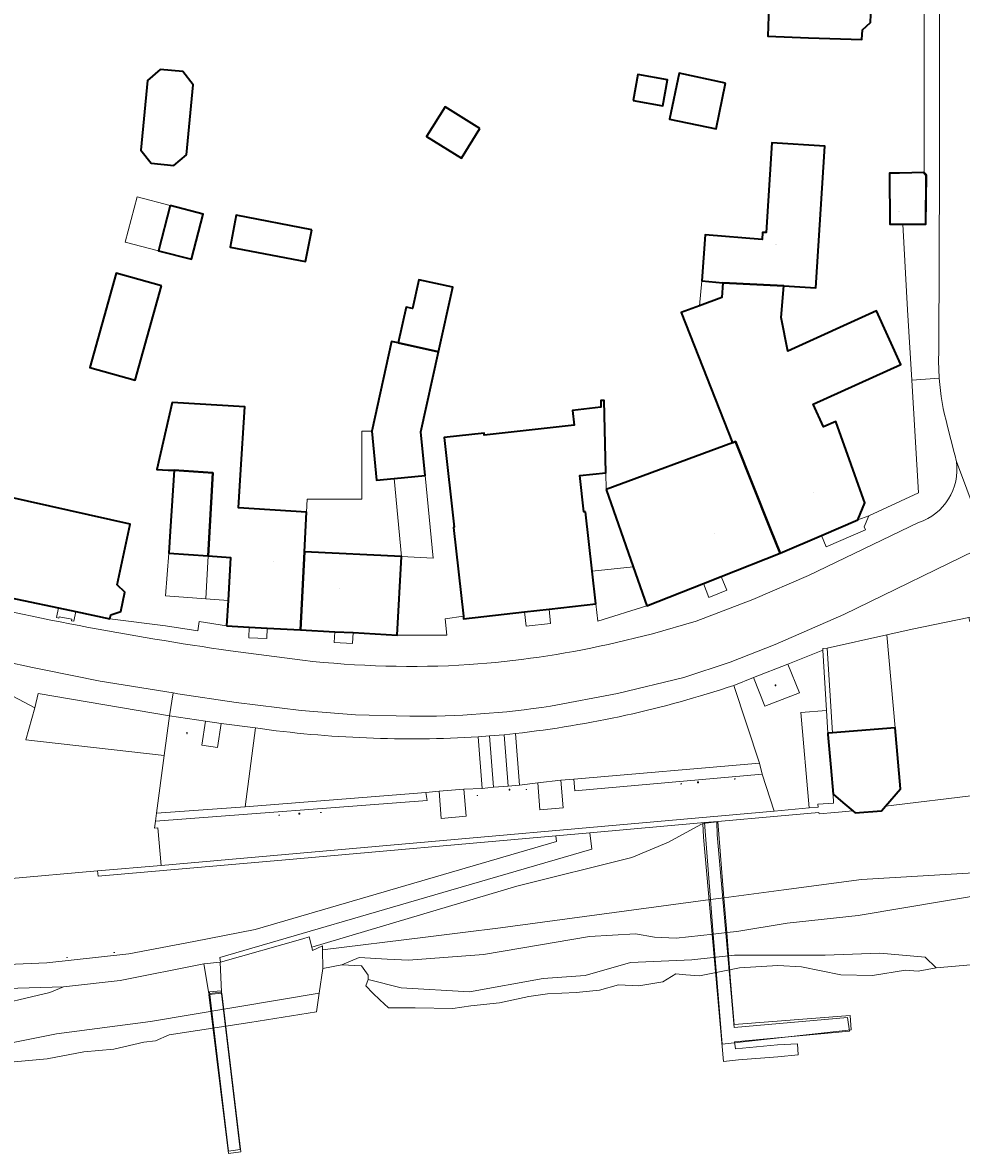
# Model space of a CAD drawing. Header units: metres. Extents: x 200176 to 205485, y 394066 to 399855.
# Tile 76 of 230: x 203840 to 203928, y 395672 to 395778. Entities that reach past the tile are written whole.
import ezdxf
from ezdxf.enums import TextEntityAlignment as Align

# ---------------------------------------------------------------- set-up
doc = ezdxf.new("R2010")
doc.units = ezdxf.units.M
doc.layers.get('0').update_dxf_attribs({"lineweight": 25})
for name, color, linetype, lineweight in [('B-WE-GR-BEPLANTING_CULTUUR_HEESTERS-GV', 90, 'Continuous', 18), ('B-WE-GR-GRAS-GV', 60, 'Continuous', 13), ('B-WE-GR-HAAG-GV', 90, 'Continuous', 13), ('B-WE-GW-TALUD_KRUIN-G', 90, 'Continuous', 18), ('B-WE-IE-HERDENKINGSMONUMENT-S', 7, 'Continuous', 25), ('B-WE-IE-MEUBILAIR_WEGMEUBILAIR-S', 7, 'Continuous', 25), ('B-WE-IE-TERREINAFSCHEIDING_KUNSTMATIG_HEKWERK-G', 20, 'IE-TERREINAFSCHEIDING-KUNSTMATIG', 18), ('B-WE-IE-TERREINAFSCHEIDING_KUNSTMATIG_MUUR-GV', 90, 'Continuous', 18), ('B-WE-KW-KUNSTWERK-GV', 170, 'Continuous', 18), ('B-WE-KW-KUNSTWERK_STEIGER-GV', 170, 'Continuous', 18), ('B-WE-OG-BEBOUWING-GV', 7, 'Continuous', 35), ('B-WE-OG-BEBOUWING-T18', 10, 'Continuous', 18), ('B-WE-OG-BEBOUWING_BASSIN-GV', 7, 'Continuous', 35), ('B-WE-OG-BEBOUWING_LUIFEL-GV', 7, 'Continuous', 18), ('B-WE-OG-TERREIN_CULTUURSCHEIDING-GV', 7, 'Continuous', 18), ('B-WE-OG-TERREIN_ERF-GV', 7, 'Continuous', 18), ('B-WE-OG-WATER-GV', 130, 'Continuous', 18), ('B-WE-VH-GOOT-G', 170, 'Continuous', 18), ('B-WE-VH-VERHARDING_FUNDERING_ZAND-GV', 7, 'Continuous', 18), ('B-WE-VH-VERHARDING_GESLOTEN-GV', 252, 'Continuous', 18), ('B-WE-VH-VERHARDING_HALFVERHARDING_GRIND-GV', 252, 'Continuous', 18), ('B-WE-VH-VERHARDING_OPEN-GV', 252, 'Continuous', 18), ('B-WE-VH-VERHARDING_SIERBESTRATING-GV', 252, 'Continuous', 18), ('B-WE-VH-VERHARDING_STRAATBAKSTEEN-GV', 252, 'Continuous', 18), ('B-WE-VH-VERHARDING_TEGEL-GV', 252, 'Continuous', 18)]:
    doc.layers.add(name, color=color, linetype=linetype, lineweight=lineweight)
doc.styles.add('NLCS-ISO-M20-T18', font='NLCS-ISO.ttf', dxfattribs={"height": 0.036})
doc.linetypes.add('IE-TERREINAFSCHEIDING-KUNSTMATIG', pattern='A,4,[82,NLCS.shx,S=0.75,R=90,X=0,Y=0],4,-2', length=10)

# ---------------------------------------------------------------- blocks, each defined once
blk = doc.blocks.new('SIE-WEG_AFVALBAK-SO')
at = {"linetype": 'ByBlock', "lineweight": 18}
h = blk.add_hatch(color=0, dxfattribs=at)
h.dxf.hatch_style = 1
h.paths.add_polyline_path([(-1.5, -1.5), (1.5, -1.5), (1.5, 1.5), (-1.5, 1.5)])
at = {"color": 0, "linetype": 'ByBlock', "lineweight": 18}
for points in [[(-2, -2), (2, -2), (2, 2), (-2, 2)], [(-1.5, -1.5), (1.5, -1.5), (1.5, 1.5), (-1.5, 1.5)]]:
    blk.add_lwpolyline(points, close=True, dxfattribs=at)
blk = doc.blocks.new('SIE-WEG_AFVAL_APART_PLAATS-SO')
at = {"linetype": 'ByBlock', "lineweight": 18}
h = blk.add_hatch(color=0, dxfattribs=at)
h.dxf.hatch_style = 1
h.paths.add_polyline_path([(1.5, -1.5), (0.25, -1.5), (0.25, 1.5), (1.5, 1.5)])
h.paths.add_polyline_path([(-1.5, -1.5), (-0.25, -1.5), (-0.25, 1.5), (-1.5, 1.5)])
at = {"color": 0, "linetype": 'ByBlock', "lineweight": 18}
for points in [[(-2, -2), (2, -2), (2, 2), (-2, 2)], [(-1.5, -1.5), (-0.25, -1.5), (-0.25, 1.5), (-1.5, 1.5)], [(1.5, -1.5), (0.25, -1.5), (0.25, 1.5), (1.5, 1.5)]]:
    blk.add_lwpolyline(points, close=True, dxfattribs=at)
blk = doc.blocks.new('SIE-WEG_ZITBANK-SO')
at = {"color": 0, "linetype": 'ByBlock', "lineweight": 18}
blk.add_lwpolyline([(-0.9, -1.6), (-0.9, -0.2), (1.1, -0.2), (1.1, -1.6), (1.3, -1.6), (1.3, -0.2), (1.5, 1.8), (1.3, 1.8), (1.1, 0), (-1.1, 0), (-1.1, -1.6)], close=True, dxfattribs=at)
blk = doc.blocks.new('SIE-HERDENKINGSMONUMENT-SO')
for p, q in [((-0.3, -0.5), (0.3, -0.5)), ((-0.3, -0.6), (0.2, -0.6)), ((-0.3, -0.7), (0.3, -0.7)), ((-0.3, -0.8), (0.4, -0.8))]:
    blk.add_line(p, q)
for points in [[(0.4, 2.7, 0.261282), (0, 2.9, 0.261282), (-0.4, 2.7), (-0.7, 0.4), (-0.3, 0.4), (-0.3, 0), (-0.7, -0.2), (-0.7, -1.2), (0, -1.2), (0.7, -1.2), (0.7, -0.2), (0.3, 0), (0.3, 0.4), (0.7, 0.4)], [(0, 2.2), (-0.1, 2.1, 0.506874), (-0.1, 1.8, -0.088901), (-0.1, 1.7, -0.290904), (-0.1, 1.7, -0.160204), (-0.1, 1.7, -0.186725), (-0.2, 1.7, -0.307903), (-0.3, 1.8, -0.219717), (-0.2, 2.1, -0.115145), (-0.2, 2.2), (-0.2, 2.1), (-0.1, 2.2)], [(-0.1, 2), (-0.1, 2), (-0.1, 2.1), (0, 2.1), (0.1, 2.2, -0.401268), (0.3, 2.1, -0.30754), (0.3, 2.1, -0.52959), (0.3, 2.1, 0.196508), (0.1, 2.1, 0.143294), (0, 2.1, 0.110337), (0, 2, -0.092857), (-0.1, 2, -0.32743)], [(0.4, 2.1), (0.3, 2.1), (0.3, 2, 0.295857), (0.2, 1.9, -0.100217), (0.2, 1.9, 0.04658), (0.1, 1.8, -0.148312), (0.1, 1.7, -0.029319), (0, 1.7, 0.67171), (0.1, 1.6, 0.108339), (0.1, 1.6, 0.085642), (0.1, 1.6, 0.19392), (0.2, 1.8, -0.085966), (0.2, 1.9, 0.050198), (0.2, 1.9, -0.197871), (0.3, 2, 0.127107)]]:
    blk.add_lwpolyline(points, format="xyb", close=True)
for points in [[(-0.4, 1), (-0.3, 1.3), (-0.2, 1.4), (-0.2, 1.4), (-0.2, 1.4), (-0.3, 1.4), (-0.3, 1.5), (-0.3, 1.5), (-0.2, 1.6), (-0.2, 1.6), (-0.2, 1.6), (-0.1, 1.6), (-0.1, 1.6), (-0.1, 1.6), (0, 1.6), (0, 1.6), (0.1, 1.6), (0.1, 1.6), (0.1, 1.6), (0.1, 1.5), (0.1, 1.5), (0, 1.4), (-0.1, 1.3), (-0.2, 1.1), (-0.2, 1.1), (-0.2, 1), (-0.3, 0.9), (-0.3, 0.9), (-0.3, 0.8), (-0.3, 0.8), (-0.4, 0.8), (-0.4, 0.9), (-0.4, 0.9), (-0.4, 1)], [(-0.4, -0.3), (-0.4, -0.9), (0, -0.9), (0.4, -0.9), (0.4, -0.3)]]:
    blk.add_lwpolyline(points, close=True)
blk.add_circle((0.1, 2.1), 0.0212)

msp = doc.modelspace()

# ---------------------------------------------------------------- linework, layer by layer
at = {"layer": 'B-WE-GR-BEPLANTING_CULTUUR_HEESTERS-GV', "flags": 128}
for points in [[(203915.243, 395713.613), (203914.897, 395719.236), (203911.646, 395717.95), (203912.714, 395715.26), (203909.477, 395714.024), (203908.436, 395716.681), (203906.588, 395715.95), (203909.007, 395708.7), (203909.247, 395707.661), (203910.358, 395704.233), (203913.639, 395704.524), (203912.851, 395713.433)], [(203857.271, 395712.615), (203853.94, 395713.124), (203853.441, 395709.408), (203852.717, 395704.021), (203861.004, 395704.625), (203861.948, 395711.979), (203858.738, 395712.395), (203858.406, 395710.171), (203856.939, 395710.39)]]:
    msp.add_lwpolyline(points, close=True, dxfattribs=at)
at = {"layer": 'B-WE-GR-GRAS-GV', "flags": 128}
msp.add_lwpolyline([(203953.566, 395699.927), (203918.522, 395697.853), (203911.272, 395696.883), (203905.673, 395696.133), (203904.419, 395695.965), (203884.82, 395693.342), (203881.319, 395692.908), (203877.817, 395692.474), (203868.22, 395691.284), (203868.228, 395689.523), (203869.998, 395689.881), (203871.634, 395690.574), (203874.246, 395690.418), (203876.247, 395690.313), (203883.242, 395690.839), (203886.712, 395691.438), (203893.112, 395692.508), (203897.409, 395692.785), (203899.193, 395692.447), (203901.224, 395692.381), (203904.676, 395692.754), (203905.931, 395692.89), (203906.875, 395692.992), (203911.586, 395693.761), (203918.194, 395694.484), (203930.609, 395696.565)], dxfattribs=at)
at = {"layer": 'B-WE-GR-HAAG-GV', "flags": 128}
for points in [[(203883.801, 395711.238), (203882.744, 395711.146), (203883.12, 395706.342), (203884.177, 395706.442)], [(203885.167, 395711.352), (203885.542, 395706.554), (203886.592, 395706.653), (203886.218, 395711.461)], [(203891.658, 395707.203), (203891.75, 395706.103), (203909.247, 395707.661), (203909.007, 395708.7)], [(203877.862, 395705.954), (203861.004, 395704.625), (203852.717, 395704.021), (203852.616, 395703.273), (203877.973, 395705.223)]]:
    msp.add_lwpolyline(points, close=True, dxfattribs=at)
at = {"layer": 'B-WE-GW-TALUD_KRUIN-G', "flags": 128}
msp.add_lwpolyline([(203867.21, 395691.525), (203866.971, 395692.481), (203866.371, 395692.309), (203858.683, 395690.124), (203858.664, 395690.118), (203858.782, 395687.326), (203857.586, 395687.21), (203857.127, 395689.982), (203849.325, 395688.415), (203844.034, 395687.838), (203842.763, 395687.296), (203836.418, 395685.811), (203832.981, 395684.141), (203828.861, 395679.525)], dxfattribs=at)
at = {"layer": 'B-WE-IE-TERREINAFSCHEIDING_KUNSTMATIG_HEKWERK-G', "flags": 128}
for points in [[(203848.371, 395722.16), (203853.546, 395721.509)], [(203838.833, 395697.895), (203847.221, 395698.638)]]:
    msp.add_lwpolyline(points, dxfattribs=at)
at = {"layer": 'B-WE-IE-TERREINAFSCHEIDING_KUNSTMATIG_MUUR-GV', "flags": 128}
for points in [[(203914.897, 395719.236), (203915.243, 395713.613), (203915.373, 395711.489), (203915.792, 395711.524), (203915.308, 395719.414), (203914.888, 395719.389)], [(203916.76, 395705.041), (203915.858, 395705.808), (203915.898, 395704.979), (203914.442, 395704.876), (203914.467, 395704.597), (203913.639, 395704.524), (203910.358, 395704.233), (203864.72, 395700.189), (203853.137, 395699.162), (203847.221, 395698.638), (203847.265, 395698.14), (203864.764, 395699.691), (203889.98, 395701.925), (203893.165, 395702.207), (203903.844, 395703.154), (203905.104, 395703.265), (203910.663, 395703.758), (203914.538, 395704.101), (203914.55, 395703.972), (203916.032, 395704.102), (203917.692, 395704.248)]]:
    msp.add_lwpolyline(points, close=True, dxfattribs=at)
at = {"layer": 'B-WE-KW-KUNSTWERK-GV', "flags": 128}
for points in [[(203912.606, 395681.475), (203912.542, 395682.519), (203910.663, 395682.405), (203906.744, 395682.04), (203906.652, 395682.701), (203917.381, 395683.703), (203917.211, 395684.957), (203906.616, 395684.035), (203905.056, 395701.998), (203905.008, 395703.208), (203903.704, 395703.067), (203903.773, 395701.778), (203905.633, 395680.848), (203907.017, 395681.009), (203910.711, 395681.289)], [(203858.806, 395687.231), (203857.595, 395687.102), (203859.432, 395672.285), (203860.592, 395672.445)]]:
    msp.add_lwpolyline(points, close=True, dxfattribs=at)
at = {"layer": 'B-WE-KW-KUNSTWERK_STEIGER-GV', "flags": 128}
for points in [[(203905.931, 395692.89), (203905.673, 395696.133), (203905.104, 395703.265), (203903.844, 395703.154), (203904.419, 395695.965), (203904.676, 395692.754), (203905.039, 395688.207), (203905.497, 395682.486), (203917.555, 395683.805), (203917.456, 395685.139), (203906.614, 395684.323), (203906.293, 395688.345)], [(203860.522, 395672.652), (203858.751, 395687.45), (203857.666, 395687.346), (203859.442, 395672.501)]]:
    msp.add_lwpolyline(points, close=True, dxfattribs=at)
at = {"layer": 'B-WE-OG-BEBOUWING-GV', "flags": 128}
for points in [[(203906.844, 395786.042), (203910.088, 395785.896), (203909.758, 395776.523), (203913.556, 395776.39), (203918.552, 395776.215), (203918.609, 395777.123), (203919.36, 395777.806), (203919.444, 395780.084), (203918.714, 395780.85), (203919.082, 395790.929), (203910.076, 395791.249), (203910.053, 395790.584), (203906.377, 395790.75), (203906.142, 395790.758), (203905.965, 395786.84)], [(203897.194, 395770.543), (203899.971, 395770.045), (203900.407, 395772.475), (203897.63, 395772.973)], [(203905.831, 395772.161), (203901.484, 395773.071), (203900.587, 395768.79), (203904.934, 395767.879)], [(203882.902, 395767.917), (203879.641, 395769.942), (203877.924, 395767.178), (203881.184, 395765.151)], [(203911.273, 395753.237), (203914.263, 395753.047), (203915.102, 395766.27), (203910.133, 395766.585), (203909.621, 395758.205), (203909.27, 395758.219), (203909.235, 395757.575), (203903.921, 395757.993), (203903.612, 395753.71), (203905.563, 395753.533)], [(203922.421, 395758.996), (203924.511, 395759.007), (203924.542, 395763.498), (203924.309, 395763.799), (203923.223, 395763.78), (203922.044, 395763.759), (203921.116, 395763.743), (203921.141, 395758.989)], [(203853.987, 395760.731), (203852.891, 395756.519), (203855.983, 395755.714), (203857.08, 395759.926)], [(203867.197, 395758.463), (203860.15, 395759.822), (203859.579, 395756.859), (203866.626, 395755.5)], [(203879.042, 395747.078), (203880.369, 395753.099), (203877.205, 395753.797), (203876.615, 395751.118), (203876.014, 395751.25), (203875.278, 395747.907)], [(203906.465, 395738.602), (203906.743, 395738.704), (203909.982, 395730.609), (203910.909, 395728.291), (203914.766, 395729.943), (203918.184, 395731.406), (203918.824, 395732.989), (203918.387, 395734.213), (203917.547, 395736.563), (203916.109, 395740.588), (203914.961, 395740.07), (203913.999, 395742.181), (203922.168, 395745.903), (203919.899, 395750.896), (203911.649, 395747.145), (203911.011, 395750.292), (203911.273, 395753.237), (203905.563, 395753.533), (203905.48, 395752.15), (203903.401, 395751.378), (203901.694, 395750.744)], [(203875.278, 395747.907), (203874.653, 395748.045), (203872.81, 395739.68), (203873.251, 395735.091), (203874.884, 395735.248), (203877.789, 395735.527), (203877.397, 395739.611), (203879.042, 395747.078)], [(203859.261, 395721.512), (203861.374, 395721.398), (203863.053, 395721.307), (203866.167, 395721.139), (203866.528, 395728.423), (203866.711, 395732.117), (203860.363, 395732.526), (203860.566, 395735.617), (203860.946, 395741.943), (203854.175, 395742.35), (203852.755, 395736.086), (203853.795, 395736.024), (203854.36, 395736.025), (203857.984, 395735.787), (203857.537, 395728.033), (203859.606, 395727.887), (203859.39, 395723.888)], [(203892.741, 395732.156), (203892.601, 395732.14), (203892.222, 395735.544), (203894.656, 395735.794), (203894.489, 395742.538), (203894.169, 395742.525), (203894.191, 395741.903), (203891.547, 395741.597), (203891.7, 395740.225), (203883.309, 395739.288), (203883.285, 395739.505), (203879.565, 395739.093), (203880.505, 395730.703), (203880.42, 395730.694), (203881.36, 395722.401), (203881.361, 395722.163), (203887.074, 395722.81), (203889.347, 395723.068), (203893.715, 395723.563), (203893.37, 395726.605)], [(203894.695, 395734.218), (203897.2, 395727.012), (203898.465, 395723.373), (203903.756, 395725.463), (203905.427, 395726.123), (203910.909, 395728.291), (203909.982, 395730.609), (203906.743, 395738.704), (203906.465, 395738.602)], [(203853.985, 395730.345), (203853.849, 395728.292), (203857.537, 395728.033), (203857.984, 395735.787), (203854.36, 395736.025)], [(203848.371, 395722.16), (203848.448, 395722.523), (203849.376, 395722.856), (203849.757, 395724.654), (203849.045, 395725.335), (203850.247, 395731), (203838.883, 395733.548), (203837.011, 395724.662), (203836.989, 395724.575), (203843.557, 395723.181), (203845.191, 395722.834)], [(203866.167, 395721.139), (203869.361, 395720.967), (203871.059, 395720.875), (203875.187, 395720.653), (203875.583, 395727.975), (203866.528, 395728.423)], [(203920.751, 395704.683), (203922.14, 395706.314), (203921.641, 395712.007), (203915.792, 395711.524), (203915.373, 395711.489), (203915.384, 395711.357), (203915.645, 395708.298), (203915.858, 395705.808), (203916.76, 395705.041), (203917.692, 395704.248), (203917.921, 395704.053), (203920.393, 395704.263)]]:
    msp.add_lwpolyline(points, close=True, dxfattribs=at)
at = {"layer": 'B-WE-OG-BEBOUWING_BASSIN-GV', "flags": 128}
for points in [[(203855.501, 395765.47), (203856.134, 395771.993), (203855.183, 395773.227), (203853.06, 395773.433), (203851.888, 395772.405), (203851.255, 395765.882), (203852.21, 395764.682), (203854.333, 395764.476)], [(203853.185, 395753.247), (203848.964, 395754.426), (203846.499, 395745.606), (203850.72, 395744.426)]]:
    msp.add_lwpolyline(points, close=True, dxfattribs=at)
at = {"layer": 'B-WE-OG-BEBOUWING_LUIFEL-GV', "flags": 128}
for points in [[(203853.987, 395760.731), (203850.895, 395761.536), (203849.798, 395757.324), (203852.891, 395756.519)], [(203903.612, 395753.71), (203903.401, 395751.378), (203905.48, 395752.15), (203905.563, 395753.533)], [(203873.251, 395735.091), (203872.81, 395739.68), (203871.881, 395739.674), (203871.881, 395733.318), (203866.789, 395733.318), (203866.711, 395732.117), (203866.528, 395728.423), (203875.583, 395727.975), (203874.884, 395735.248)], [(203875.583, 395727.975), (203878.529, 395727.816), (203877.789, 395735.527), (203874.884, 395735.248)], [(203892.222, 395735.544), (203892.601, 395732.14), (203892.741, 395732.156), (203893.37, 395726.605), (203897.2, 395727.012), (203894.695, 395734.218), (203894.656, 395735.794)], [(203857.537, 395728.033), (203853.849, 395728.292), (203853.568, 395724.296), (203857.307, 395724.034)], [(203857.537, 395728.033), (203857.307, 395724.034), (203859.39, 395723.888), (203859.606, 395727.887)]]:
    msp.add_lwpolyline(points, close=True, dxfattribs=at)
at = {"layer": 'B-WE-OG-TERREIN_CULTUURSCHEIDING-GV', "flags": 128}
for points in [[(203915.645, 395708.298), (203915.384, 395711.357), (203915.373, 395711.489), (203915.243, 395713.613), (203912.851, 395713.433), (203913.639, 395704.524), (203914.467, 395704.597), (203914.442, 395704.876), (203915.898, 395704.979), (203915.858, 395705.808)], [(203881.41, 395706.285), (203879.1, 395706.077), (203879.29, 395703.53), (203881.62, 395703.744)], [(203888.288, 395706.874), (203888.498, 395704.351), (203890.667, 395704.532), (203890.452, 395707.105)], [(203893.165, 395702.207), (203893.329, 395700.676), (203880.173, 395696.842), (203858.632, 395690.565), (203858.683, 395690.124), (203866.371, 395692.309), (203866.971, 395692.481), (203867.21, 395691.525), (203886.34, 395697.216), (203897.088, 395699.898), (203900.502, 395701.311), (203903.844, 395703.154)], [(203804.58, 395690.283), (203813.415, 395690.131), (203821.79, 395689.686), (203834.393, 395689.708), (203842.474, 395690.058), (203850.135, 395690.909), (203856.204, 395692.05), (203861.922, 395693.191), (203890.038, 395701.384), (203889.98, 395701.925), (203864.764, 395699.691), (203847.265, 395698.14), (203847.221, 395698.638), (203838.833, 395697.895), (203818.898, 395696.13), (203818.955, 395695.489), (203818.316, 395695.432), (203812.103, 395695.123), (203811.983, 395695.155), (203803.04, 395694.806), (203803.377, 395693.779)]]:
    msp.add_lwpolyline(points, close=True, dxfattribs=at)
for points in [[(203938.249, 395706.798), (203920.751, 395704.683), (203920.393, 395704.263), (203917.921, 395704.053), (203917.692, 395704.248), (203916.032, 395704.102), (203914.55, 395703.972), (203914.538, 395704.101), (203910.663, 395703.758), (203905.104, 395703.265), (203903.844, 395703.154), (203900.502, 395701.311), (203897.088, 395699.898), (203886.34, 395697.216), (203867.21, 395691.525), (203867.285, 395691.228), (203868.218, 395691.665), (203868.22, 395691.284), (203877.817, 395692.474), (203881.319, 395692.908), (203884.82, 395693.342), (203904.419, 395695.965), (203905.673, 395696.133), (203911.272, 395696.883), (203918.522, 395697.853), (203953.566, 395699.927)], [(203836.418, 395685.811), (203842.763, 395687.296), (203844.034, 395687.838), (203836.532, 395687.604)]]:
    msp.add_lwpolyline(points, dxfattribs=at)
at = {"layer": 'B-WE-OG-TERREIN_ERF-GV', "flags": 128}
for points in [[(203924.345, 395763.832), (203924.396, 395799.968)], [(203838.883, 395733.548), (203850.247, 395731), (203849.045, 395725.335), (203849.757, 395724.654), (203849.376, 395722.856), (203848.448, 395722.523), (203848.371, 395722.16), (203853.546, 395721.509), (203856.583, 395721.055), (203856.686, 395721.906), (203859.261, 395721.512), (203859.39, 395723.888), (203859.606, 395727.887), (203857.537, 395728.033), (203853.849, 395728.292), (203853.985, 395730.345), (203854.36, 395736.025), (203853.795, 395736.024), (203852.755, 395736.086), (203854.175, 395742.35), (203860.946, 395741.943), (203860.566, 395735.617), (203860.363, 395732.526), (203866.711, 395732.117), (203866.528, 395728.423), (203875.583, 395727.975), (203875.187, 395720.653), (203879.822, 395720.633), (203879.656, 395722.169), (203881.36, 395722.401), (203880.42, 395730.694), (203880.505, 395730.703), (203879.565, 395739.093), (203883.285, 395739.505), (203883.309, 395739.288), (203891.7, 395740.225), (203891.547, 395741.597), (203894.191, 395741.903), (203894.169, 395742.525), (203894.489, 395742.538), (203894.656, 395735.794), (203892.222, 395735.544), (203892.601, 395732.14), (203892.741, 395732.156), (203893.37, 395726.605), (203893.715, 395723.563), (203893.904, 395721.951), (203898.465, 395723.373), (203897.2, 395727.012), (203894.695, 395734.218), (203906.465, 395738.602), (203901.694, 395750.744), (203903.401, 395751.378), (203905.48, 395752.15), (203905.563, 395753.533), (203903.612, 395753.71), (203903.921, 395757.993), (203909.235, 395757.575), (203909.27, 395758.219), (203909.621, 395758.205), (203910.133, 395766.585), (203915.102, 395766.27), (203914.263, 395753.047), (203911.273, 395753.237), (203911.011, 395750.292), (203911.649, 395747.145), (203919.899, 395750.896), (203922.168, 395745.903), (203913.999, 395742.181), (203914.961, 395740.07), (203916.109, 395740.588), (203917.547, 395736.563), (203918.387, 395734.213), (203918.824, 395732.989), (203918.184, 395731.406)], [(203918.184, 395731.406), (203919.202, 395731.771), (203923.835, 395733.908), (203923.203, 395744.438), (203922.809, 395750.994), (203922.357, 395758.979), (203924.547, 395758.972), (203924.594, 395763.576)], [(203838.833, 395697.895), (203847.221, 395698.638), (203853.137, 395699.162), (203852.828, 395702.65), (203852.529, 395702.624), (203852.616, 395703.273), (203852.717, 395704.021), (203853.441, 395709.408), (203840.513, 395710.88), (203841.347, 395713.875), (203837.735, 395715.742)]]:
    msp.add_lwpolyline(points, dxfattribs=at)
for points in [[(203910.053, 395790.584), (203910.076, 395791.249), (203919.082, 395790.929), (203918.714, 395780.85), (203919.444, 395780.084), (203919.36, 395777.806), (203918.609, 395777.123), (203918.552, 395776.215), (203913.556, 395776.39), (203909.758, 395776.523), (203910.088, 395785.896), (203906.844, 395786.042), (203905.965, 395786.84), (203906.142, 395790.758), (203906.377, 395790.75)], [(203855.501, 395765.47), (203854.333, 395764.476), (203852.21, 395764.682), (203851.255, 395765.882), (203851.888, 395772.405), (203853.06, 395773.433), (203855.183, 395773.227), (203856.134, 395771.993)], [(203897.194, 395770.543), (203897.63, 395772.973), (203900.407, 395772.475), (203899.971, 395770.045)], [(203905.831, 395772.161), (203904.934, 395767.879), (203900.587, 395768.79), (203901.484, 395773.071)], [(203879.641, 395769.942), (203882.902, 395767.917), (203881.184, 395765.151), (203877.924, 395767.178)], [(203922.044, 395763.759), (203923.223, 395763.78), (203924.309, 395763.799), (203924.542, 395763.498), (203924.511, 395759.007), (203922.421, 395758.996), (203921.141, 395758.989), (203921.116, 395763.743)], [(203852.891, 395756.519), (203853.987, 395760.731), (203857.08, 395759.926), (203855.983, 395755.714)], [(203867.197, 395758.463), (203866.626, 395755.5), (203859.579, 395756.859), (203860.15, 395759.822)], [(203853.185, 395753.247), (203850.72, 395744.426), (203846.499, 395745.606), (203848.964, 395754.426)], [(203874.653, 395748.045), (203875.278, 395747.907), (203876.014, 395751.25), (203876.615, 395751.118), (203877.205, 395753.797), (203880.369, 395753.099), (203879.042, 395747.078), (203877.397, 395739.611), (203877.789, 395735.527), (203874.884, 395735.248), (203873.251, 395735.091), (203872.81, 395739.68)], [(203921.641, 395712.007), (203920.881, 395720.661), (203915.308, 395719.414), (203915.792, 395711.524)]]:
    msp.add_lwpolyline(points, close=True, dxfattribs=at)
at = {"layer": 'B-WE-OG-TERREIN_ERF-GV'}
msp.add_lwpolyline([(203924.594, 395763.576, 0.1923319), (203924.345, 395763.832)], format="xyb", dxfattribs=at)
at = {"layer": 'B-WE-OG-WATER-GV', "flags": 128}
msp.add_lwpolyline([(203928.724, 395689.887), (203925.481, 395689.599), (203923.813, 395689.291), (203922.608, 395689.375), (203919.538, 395688.892), (203916.594, 395688.941), (203912.926, 395689.681), (203910.706, 395689.82), (203907.137, 395689.609), (203903.398, 395688.855), (203902.118, 395688.943), (203901.179, 395689.04), (203899.97, 395688.278), (203897.742, 395687.908), (203895.837, 395688.018), (203894.052, 395687.508), (203891.883, 395687.3), (203889.22, 395687.179), (203887.449, 395686.926), (203884.735, 395686.344), (203882.064, 395686.063), (203880.359, 395685.796), (203876.845, 395685.878), (203874.366, 395685.872), (203873.55, 395686.605), (203872.902, 395687.226), (203872.243, 395687.924), (203872.471, 395688.511), (203872.469, 395688.917), (203871.844, 395689.773), (203869.998, 395689.881), (203868.228, 395689.523), (203867.893, 395687.248), (203867.634, 395685.491), (203861.427, 395684.494), (203853.904, 395683.332), (203852.612, 395682.802), (203851.533, 395682.664), (203848.745, 395681.996), (203845.939, 395681.773), (203842.52, 395681.112), (203839.094, 395680.791)], dxfattribs=at)
at = {"layer": 'B-WE-VH-GOOT-G', "flags": 128}
for points in [[(203913.564, 395726.208), (203908.368, 395723.967), (203903.079, 395721.955)], [(203831.272, 395720.068), (203838.551, 395718.183), (203841.145, 395717.622), (203842.23, 395717.401)], [(203866.346, 395718.3), (203859.634, 395719.178)], [(203901.934, 395716.702), (203906.241, 395718.107), (203910.459, 395719.759)], [(203842.23, 395717.401), (203847.455, 395716.337), (203854.256, 395715.249)], [(203889.49, 395714.028), (203895.75, 395715.189), (203901.934, 395716.702)], [(203854.256, 395715.249), (203854.693, 395715.179), (203860.145, 395714.367), (203866.216, 395713.623)], [(203866.216, 395713.623), (203871.282, 395713.206), (203876.363, 395713.072)]]:
    msp.add_lwpolyline(points, dxfattribs=at)
at = {"layer": 'B-WE-VH-GOOT-G'}
for points in [[(203831.479, 395724.554, 0.0233664), (203859.634, 395719.178)], [(203894.866, 395719.779, -0.0361633), (203881.898, 395717.892)], [(203881.898, 395717.892, -0.0437246), (203866.346, 395718.3)], [(203876.363, 395713.072, 0.040377), (203889.49, 395714.028)]]:
    msp.add_lwpolyline(points, format="xyb", dxfattribs=at)
at = {"layer": 'B-WE-VH-VERHARDING_FUNDERING_ZAND-GV', "flags": 128}
for points in [[(203884.177, 395706.442), (203883.801, 395711.238), (203882.744, 395711.146), (203883.12, 395706.342)], [(203886.592, 395706.653), (203886.218, 395711.461), (203885.167, 395711.352), (203885.542, 395706.554)], [(203909.007, 395708.7), (203891.658, 395707.203), (203891.75, 395706.103), (203909.247, 395707.661)], [(203852.717, 395704.021), (203852.616, 395703.273), (203877.973, 395705.223), (203877.862, 395705.954), (203861.004, 395704.625)]]:
    msp.add_lwpolyline(points, close=True, dxfattribs=at)
at = {"layer": 'B-WE-VH-VERHARDING_GESLOTEN-GV', "flags": 128}
msp.add_lwpolyline([(203858.664, 395690.118), (203857.127, 395689.982), (203857.586, 395687.21), (203858.782, 395687.326)], close=True, dxfattribs=at)
at = {"layer": 'B-WE-VH-VERHARDING_HALFVERHARDING_GRIND-GV', "flags": 128}
msp.add_lwpolyline([(203920.751, 395704.683), (203938.249, 395706.798), (203938.164, 395707.777), (203938.358, 395707.793), (203938.228, 395708.983), (203938.021, 395708.972), (203937.614, 395712.278), (203936.566, 395716.619), (203935.202, 395716.33), (203934.91, 395717.439), (203930.816, 395716.543), (203929.513, 395722.096), (203928.625, 395721.902), (203928.539, 395722.293), (203923.235, 395721.188), (203920.881, 395720.661), (203921.641, 395712.007), (203922.14, 395706.314)], close=True, dxfattribs=at)
at = {"layer": 'B-WE-VH-VERHARDING_OPEN-GV', "flags": 128}
msp.add_lwpolyline([(203930.609, 395696.565), (203918.194, 395694.484), (203911.586, 395693.761), (203906.875, 395692.992), (203905.931, 395692.89), (203904.676, 395692.754), (203901.224, 395692.381), (203899.193, 395692.447), (203897.409, 395692.785), (203893.112, 395692.508), (203886.712, 395691.438), (203883.242, 395690.839), (203876.247, 395690.313), (203874.246, 395690.418), (203871.634, 395690.574), (203869.998, 395689.881), (203871.844, 395689.773), (203872.469, 395688.917), (203872.471, 395688.511), (203875.543, 395687.72), (203881.941, 395687.365), (203888.787, 395688.61), (203892.719, 395688.882), (203896.963, 395690.1), (203902.684, 395690.361), (203906.647, 395690.777), (203915.115, 395690.781), (203920.232, 395690.956), (203924.449, 395690.604), (203925.481, 395689.599), (203928.724, 395689.887)], dxfattribs=at)
for points in [[(203868.22, 395691.284), (203868.218, 395691.665), (203867.285, 395691.228), (203867.21, 395691.525), (203866.971, 395692.481), (203866.371, 395692.309), (203858.683, 395690.124), (203858.664, 395690.118), (203858.782, 395687.326), (203857.586, 395687.21), (203857.127, 395689.982), (203849.325, 395688.415), (203844.034, 395687.838), (203842.763, 395687.296), (203836.418, 395685.811), (203832.981, 395684.141), (203828.861, 395679.525), (203829.989, 395677.875), (203833.844, 395681.553), (203843.382, 395683.441), (203852.163, 395684.584), (203867.893, 395687.248), (203868.228, 395689.523)], [(203925.481, 395689.599), (203924.449, 395690.604), (203920.232, 395690.956), (203915.115, 395690.781), (203906.647, 395690.777), (203902.684, 395690.361), (203896.963, 395690.1), (203892.719, 395688.882), (203888.787, 395688.61), (203881.941, 395687.365), (203875.543, 395687.72), (203872.471, 395688.511), (203872.243, 395687.924), (203872.902, 395687.226), (203873.55, 395686.605), (203874.366, 395685.872), (203876.845, 395685.878), (203880.359, 395685.796), (203882.064, 395686.063), (203884.735, 395686.344), (203887.449, 395686.926), (203889.22, 395687.179), (203891.883, 395687.3), (203894.052, 395687.508), (203895.837, 395688.018), (203897.742, 395687.908), (203899.97, 395688.278), (203901.179, 395689.04), (203902.118, 395688.943), (203903.398, 395688.855), (203907.137, 395689.609), (203910.706, 395689.82), (203912.926, 395689.681), (203916.594, 395688.941), (203919.538, 395688.892), (203922.608, 395689.375), (203923.813, 395689.291)], [(203867.893, 395687.248), (203852.163, 395684.584), (203843.382, 395683.441), (203833.844, 395681.553), (203829.989, 395677.875), (203831.448, 395678.858), (203833.338, 395679.875), (203836.519, 395680.675), (203839.094, 395680.791), (203842.52, 395681.112), (203845.939, 395681.773), (203848.745, 395681.996), (203851.533, 395682.664), (203852.612, 395682.802), (203853.904, 395683.332), (203861.427, 395684.494), (203867.634, 395685.491)]]:
    msp.add_lwpolyline(points, close=True, dxfattribs=at)
at = {"layer": 'B-WE-VH-VERHARDING_SIERBESTRATING-GV', "flags": 128}
for points in [[(203906.588, 395715.95), (203908.436, 395716.681), (203911.646, 395717.95), (203914.897, 395719.236), (203914.888, 395719.389), (203915.308, 395719.414), (203920.881, 395720.661), (203923.235, 395721.188), (203928.539, 395722.293), (203933.577, 395723.396), (203933.288, 395724.616), (203934.688, 395724.92), (203933.682, 395729.486), (203934.254, 395729.613), (203934.18, 395729.946), (203934.756, 395730.076), (203934.83, 395729.741), (203938.724, 395730.608), (203939.066, 395730.684), (203938.952, 395731.195), (203939.621, 395731.317), (203939.224, 395732.519), (203938.338, 395732.229), (203935.514, 395731.304)], [(203930.284, 395729.1), (203916.848, 395722.578), (203910.459, 395719.759), (203906.241, 395718.107), (203901.934, 395716.702), (203895.75, 395715.189), (203889.49, 395714.028)], [(203886.592, 395706.653), (203888.288, 395706.874), (203890.452, 395707.105), (203891.658, 395707.203), (203909.007, 395708.7), (203906.588, 395715.95)], [(203876.363, 395713.072), (203871.282, 395713.206), (203866.216, 395713.623), (203860.145, 395714.367), (203854.693, 395715.179), (203854.256, 395715.249), (203853.94, 395713.124)], [(203853.94, 395713.124), (203857.271, 395712.615), (203858.738, 395712.395), (203861.948, 395711.979)], [(203861.948, 395711.979), (203861.004, 395704.625), (203877.862, 395705.954), (203879.1, 395706.077), (203881.41, 395706.285), (203883.12, 395706.342)], [(203882.744, 395711.146), (203883.801, 395711.238), (203885.167, 395711.352), (203886.218, 395711.461)], [(203883.12, 395706.342), (203882.744, 395711.146)], [(203886.218, 395711.461), (203886.592, 395706.653)]]:
    msp.add_lwpolyline(points, dxfattribs=at)
at = {"layer": 'B-WE-VH-VERHARDING_SIERBESTRATING-GV'}
for points in [[(203886.218, 395711.461, 0.0524216), (203906.588, 395715.95)], [(203906.588, 395715.95, -0.0524216), (203886.218, 395711.461)], [(203889.49, 395714.028, -0.040377), (203876.363, 395713.072)], [(203861.948, 395711.979, 0.0491864), (203882.744, 395711.146)], [(203882.744, 395711.146, -0.0491864), (203861.948, 395711.979)]]:
    msp.add_lwpolyline(points, format="xyb", dxfattribs=at)
at = {"layer": 'B-WE-VH-VERHARDING_SIERBESTRATING-GV', "flags": 128}
msp.add_lwpolyline([(203857.271, 395712.615), (203856.939, 395710.39), (203858.406, 395710.171), (203858.738, 395712.395)], close=True, dxfattribs=at)
at = {"layer": 'B-WE-VH-VERHARDING_STRAATBAKSTEEN-GV', "flags": 128}
for points in [[(203924.396, 395799.968), (203924.345, 395763.832)], [(203925.741, 395747.446), (203925.782, 395764.033), (203925.764, 395799.94)], [(203925.764, 395799.94), (203925.782, 395764.033), (203925.741, 395747.446)], [(203924.594, 395763.576), (203924.547, 395758.972), (203922.357, 395758.979), (203922.809, 395750.994), (203923.203, 395744.438), (203925.768, 395744.612)], [(203925.768, 395744.612), (203923.203, 395744.438), (203923.835, 395733.908), (203919.202, 395731.771), (203918.763, 395730.743), (203918.886, 395730.464), (203915.217, 395728.889), (203914.766, 395729.943), (203910.909, 395728.291), (203905.427, 395726.123), (203905.929, 395724.851), (203904.271, 395724.158), (203903.756, 395725.463), (203898.465, 395723.373), (203893.904, 395721.951), (203893.715, 395723.563), (203889.347, 395723.068), (203889.497, 395721.741), (203887.223, 395721.491), (203887.074, 395722.81), (203881.361, 395722.163), (203881.36, 395722.401), (203879.656, 395722.169), (203879.822, 395720.633), (203875.187, 395720.653), (203871.059, 395720.875), (203871.004, 395719.854), (203869.306, 395719.947), (203869.361, 395720.967), (203866.167, 395721.139), (203863.053, 395721.307), (203862.999, 395720.316), (203861.322, 395720.398), (203861.374, 395721.398), (203859.261, 395721.512), (203856.686, 395721.906), (203856.583, 395721.055), (203853.546, 395721.509), (203848.371, 395722.16), (203845.191, 395722.834)], [(203927.168, 395737.687), (203926.546, 395740.111)], [(203926.546, 395740.111), (203927.168, 395737.687)], [(203889.49, 395714.028), (203895.75, 395715.189), (203901.934, 395716.702), (203906.241, 395718.107), (203910.459, 395719.759), (203916.848, 395722.578), (203930.284, 395729.1), (203927.368, 395736.836)], [(203927.368, 395736.836), (203930.284, 395729.1)], [(203923.841, 395731.159), (203913.564, 395726.208), (203908.368, 395723.967), (203903.079, 395721.955), (203899.002, 395720.754), (203894.866, 395719.779)], [(203894.866, 395719.779), (203899.002, 395720.754), (203903.079, 395721.955), (203908.368, 395723.967), (203913.564, 395726.208), (203923.841, 395731.159)], [(203845.191, 395722.834), (203845.002, 395721.945), (203844.776, 395721.987), (203844.804, 395722.134), (203843.637, 395722.367), (203843.608, 395722.22), (203843.365, 395722.279), (203843.557, 395723.181), (203836.989, 395724.575)], [(203866.346, 395718.3), (203859.634, 395719.178)], [(203859.634, 395719.178), (203866.346, 395718.3)], [(203838.551, 395718.183), (203841.145, 395717.622), (203842.23, 395717.401), (203847.455, 395716.337), (203854.256, 395715.249), (203854.693, 395715.179), (203860.145, 395714.367), (203866.216, 395713.623), (203871.282, 395713.206), (203876.363, 395713.072)]]:
    msp.add_lwpolyline(points, dxfattribs=at)
at = {"layer": 'B-WE-VH-VERHARDING_STRAATBAKSTEEN-GV'}
for points in [[(203924.345, 395763.832, -0.1923319), (203924.594, 395763.576)], [(203925.715, 395745.725, -0.018616), (203925.741, 395747.446)], [(203925.741, 395747.446, 0.018616), (203925.715, 395745.725)], [(203925.768, 395744.612, -0.0119529), (203925.715, 395745.725)], [(203925.715, 395745.725, 0.0119529), (203925.768, 395744.612)], [(203926.546, 395740.111, -0.0501341), (203925.768, 395744.612)], [(203925.768, 395744.612, 0.0501341), (203926.546, 395740.111)], [(203927.368, 395736.836, 0.041921), (203927.168, 395737.687)], [(203927.168, 395737.687, -0.041921), (203927.368, 395736.836)], [(203927.368, 395736.836, -0.3659718), (203923.841, 395731.159)], [(203923.841, 395731.159, 0.3659718), (203927.368, 395736.836)], [(203859.634, 395719.178, -0.0233664), (203831.479, 395724.554)], [(203831.479, 395724.554, 0.0233664), (203859.634, 395719.178)], [(203894.866, 395719.779, -0.0361633), (203881.898, 395717.892)], [(203881.898, 395717.892, 0.0361633), (203894.866, 395719.779)], [(203881.898, 395717.892, -0.0437246), (203866.346, 395718.3)], [(203866.346, 395718.3, 0.0437246), (203881.898, 395717.892)], [(203876.363, 395713.072, 0.040377), (203889.49, 395714.028)]]:
    msp.add_lwpolyline(points, format="xyb", dxfattribs=at)
at = {"layer": 'B-WE-VH-VERHARDING_STRAATBAKSTEEN-GV', "flags": 128}
for points in [[(203903.756, 395725.463), (203904.271, 395724.158), (203905.929, 395724.851), (203905.427, 395726.123)], [(203843.557, 395723.181), (203843.365, 395722.279), (203843.608, 395722.22), (203843.637, 395722.367), (203844.804, 395722.134), (203844.776, 395721.987), (203845.002, 395721.945), (203845.191, 395722.834)], [(203887.074, 395722.81), (203887.223, 395721.491), (203889.497, 395721.741), (203889.347, 395723.068)], [(203863.053, 395721.307), (203861.374, 395721.398), (203861.322, 395720.398), (203862.999, 395720.316)], [(203831.431, 395717.448), (203833.525, 395717.004), (203837.816, 395716.122), (203837.735, 395715.742), (203841.347, 395713.875), (203841.678, 395715.197), (203853.94, 395713.124), (203854.256, 395715.249), (203847.455, 395716.337), (203842.23, 395717.401), (203841.145, 395717.622), (203838.551, 395718.183), (203831.272, 395720.068), (203830.65, 395717.621)], [(203869.361, 395720.967), (203869.306, 395719.947), (203871.004, 395719.854), (203871.059, 395720.875)], [(203841.347, 395713.875), (203840.513, 395710.88), (203853.441, 395709.408), (203853.94, 395713.124), (203841.678, 395715.197)], [(203883.801, 395711.238), (203884.177, 395706.442), (203885.542, 395706.554), (203885.167, 395711.352)], [(203888.288, 395706.874), (203886.592, 395706.653), (203885.542, 395706.554), (203884.177, 395706.442), (203883.12, 395706.342), (203881.41, 395706.285), (203881.62, 395703.744), (203879.29, 395703.53), (203879.1, 395706.077), (203877.862, 395705.954), (203877.973, 395705.223), (203852.616, 395703.273), (203852.529, 395702.624), (203852.828, 395702.65), (203853.137, 395699.162), (203864.72, 395700.189), (203910.358, 395704.233), (203909.247, 395707.661), (203891.75, 395706.103), (203891.658, 395707.203), (203890.452, 395707.105), (203890.667, 395704.532), (203888.498, 395704.351)]]:
    msp.add_lwpolyline(points, close=True, dxfattribs=at)
at = {"layer": 'B-WE-VH-VERHARDING_TEGEL-GV', "flags": 128}
for points in [[(203918.184, 395731.406), (203914.766, 395729.943), (203915.217, 395728.889), (203918.886, 395730.464), (203918.763, 395730.743), (203919.202, 395731.771)], [(203908.436, 395716.681), (203909.477, 395714.024), (203912.714, 395715.26), (203911.646, 395717.95)], [(203880.173, 395696.842), (203893.329, 395700.676), (203893.165, 395702.207), (203889.98, 395701.925), (203890.038, 395701.384), (203861.922, 395693.191), (203856.204, 395692.05), (203850.135, 395690.909), (203842.474, 395690.058), (203834.393, 395689.708), (203821.79, 395689.686), (203813.415, 395690.131), (203804.58, 395690.283), (203802.314, 395690.115), (203802.535, 395688.072), (203809.773, 395688.306), (203819.087, 395687.756), (203836.532, 395687.604), (203844.034, 395687.838), (203849.325, 395688.415), (203857.127, 395689.982), (203858.664, 395690.118), (203858.683, 395690.124), (203858.632, 395690.565)]]:
    msp.add_lwpolyline(points, close=True, dxfattribs=at)

# ---------------------------------------------------------------- block references
at = {"layer": 'B-WE-IE-HERDENKINGSMONUMENT-S', "xscale": 0.02, "yscale": 0.02, "zscale": 0.02}
msp.add_blockref('SIE-HERDENKINGSMONUMENT-SO', (203855.549, 395711.501), dxfattribs=at)
at = {"layer": 'B-WE-IE-MEUBILAIR_WEGMEUBILAIR-S', "xscale": 0.02, "yscale": 0.02, "zscale": 0.02}
for name, p in [('SIE-WEG_AFVAL_APART_PLAATS-SO', (203910.489, 395715.965)), ('SIE-WEG_ZITBANK-SO', (203887.227, 395706.249)), ('SIE-WEG_ZITBANK-SO', (203901.667, 395706.754)), ('SIE-WEG_AFVALBAK-SO', (203903.248, 395706.912)), ('SIE-WEG_ZITBANK-SO', (203906.693, 395707.242)), ('SIE-WEG_ZITBANK-SO', (203882.652, 395705.672)), ('SIE-WEG_AFVALBAK-SO', (203885.655, 395706.216)), ('SIE-WEG_ZITBANK-SO', (203864.161, 395703.836)), ('SIE-WEG_AFVALBAK-SO', (203866.042, 395703.981)), ('SIE-WEG_ZITBANK-SO', (203868.053, 395704.088)), ('SIE-WEG_ZITBANK-SO', (203844.354, 395690.558)), ('SIE-WEG_ZITBANK-SO', (203848.761, 395691.034))]:
    msp.add_blockref(name, p, dxfattribs=at)

# ---------------------------------------------------------------- texts
at = {"layer": 'B-WE-OG-BEBOUWING-T18', "style": 'NLCS-ISO-M20-T18'}
for s, rotation, p in [('32', 359.6, (203922.019, 395760.157)), ('32a', 356.4, (203910.515, 395757.143)), ('34', 23.2, (203914.019, 395733.974)), ('36', 21.6, (203904.795, 395730.175)), ('46', 348, (203842.974, 395727.394)), ('42', 356.9, (203863.591, 395727.496)), ('38', 6.5, (203886.751, 395726.799)), ('40', 356.9, (203869.774, 395724.951))]:
    msp.add_text(s, height=0.036, rotation=rotation, dxfattribs=at).set_placement(p, align=Align.MIDDLE)

doc.saveas('drawing.dxf')
